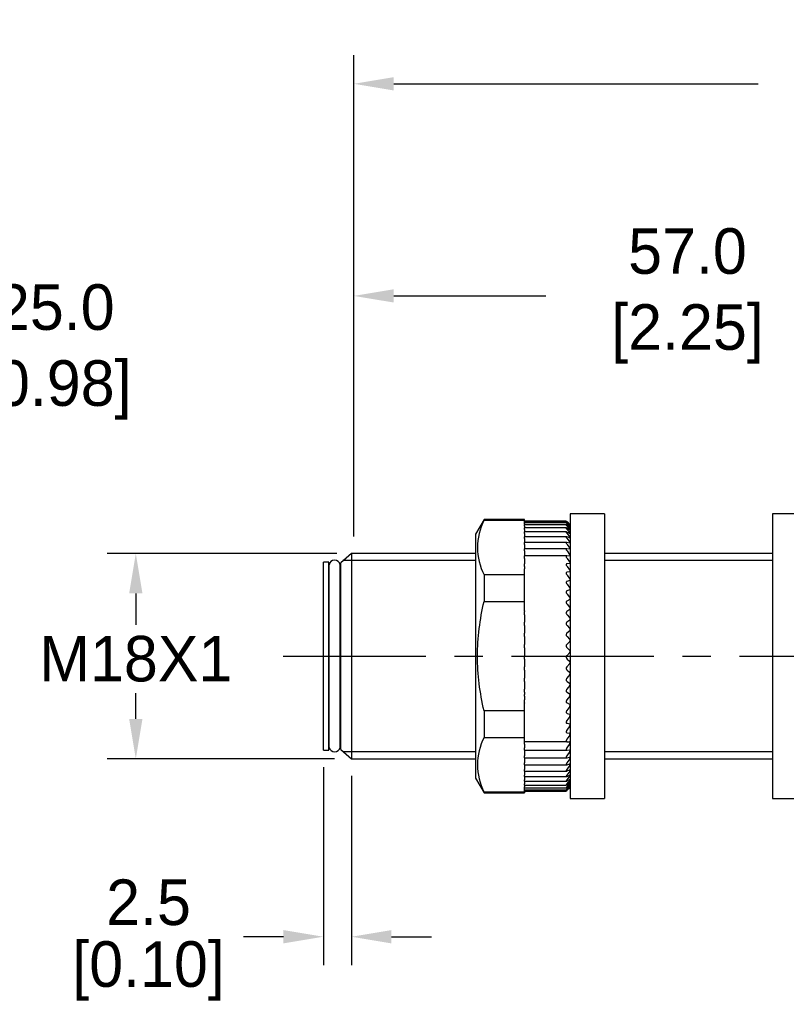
# Model space of a CAD drawing. Header units: inches. Extents: x 0 to 279, y 0 to 216.
# Tile 2 of 4: x 67 to 134, y 83 to 170. Entities that reach past the tile are written whole.
import ezdxf

# ---------------------------------------------------------------- set-up
doc = ezdxf.new("R2010")
doc.units = ezdxf.units.IN
doc.header["$LTSCALE"] = 10
doc.header["$MEASUREMENT"] = 0
doc.linetypes.add('CENTER', pattern=[2, 1.25, -0.25, 0.25, -0.25])
doc.layers.add('center', color=40, linetype='CENTER')
doc.layers.add('DIM', color=140, linetype='Continuous')
doc.dimstyles.get("Standard").update_dxf_attribs({"dimtxt": 4, "dimasz": 3.5, "dimexe": 2.5, "dimexo": 1.5, "dimgap": 1, "dimtad": 0, "dimtih": 1, "dimtoh": 1, "dimdec": 1, "dimzin": 0, "dimdsep": 46, "dimtxsty": 'Standard', "dimcen": 0, "dimadec": 0, "dimazin": 0, "dimtfac": 1, "dimtdec": 1, "dimtofl": 0, "dimtmove": 0, "dimatfit": 3, "dimfxl": 0, "dimtolj": 1, "dimtzin": 0, "dimarcsym": 0})

# ---------------------------------------------------------------- blocks, each defined once
blk = doc.blocks.new('*D5')
at = {"layer": 'Defpoints', "color": 0}
for p in [(46.08, 124.324), (40.152, 100.037)]:
    blk.add_point(p, dxfattribs=at)
at = {"layer": 'DIM', "color": 0, "lineweight": -2}
for p, q in [((49.998, 140.38), (46.91, 127.725)), ((53.498, 140.38), (49.998, 140.38))]:
    blk.add_line(p, q, dxfattribs=at)
at = {"layer": 'DIM', "color": 0}
blk.add_solid([(46.343, 127.863), (47.476, 127.586), (46.08, 124.324)], dxfattribs=at)
at = {"layer": 'DIM', "color": 0, "insert": (66.832, 140.38), "char_height": 4, "attachment_point": 5}
blk.add_mtext('\\A1; ∅25.0\\P [∅0.98]', dxfattribs=at)
blk = doc.blocks.new('*D0')
at = {"layer": 'Defpoints', "color": 0}
for p in [(152.872, 145.298), (95.834, 122.69), (152.872, 121.89)]:
    blk.add_point(p, dxfattribs=at)
at = {"layer": 'DIM', "color": 0, "lineweight": -2}
for p, q in [((95.834, 124.19), (95.834, 147.798)), ((152.872, 123.39), (152.872, 147.798)), ((99.334, 145.298), (112.686, 145.298)), ((149.372, 145.298), (136.02, 145.298))]:
    blk.add_line(p, q, dxfattribs=at)
at = {"layer": 'DIM', "color": 0}
for points in [[(99.334, 145.881), (99.334, 144.715), (95.834, 145.298)], [(149.372, 145.881), (149.372, 144.715), (152.872, 145.298)]]:
    blk.add_solid(points, dxfattribs=at)
at = {"layer": 'DIM', "color": 0, "insert": (124.353, 145.298), "char_height": 4, "attachment_point": 5}
blk.add_mtext('\\A1; 57.0\\P [2.25]', dxfattribs=at)
blk = doc.blocks.new('*D3')
at = {"layer": 'Defpoints', "color": 0}
for p in [(186.082, 163.906), (95.834, 122.69), (186.082, 118.94)]:
    blk.add_point(p, dxfattribs=at)
at = {"layer": 'DIM', "color": 0, "lineweight": -2}
for p, q in [((95.834, 124.19), (95.834, 166.406)), ((186.082, 120.44), (186.082, 166.406)), ((99.334, 163.906), (131.291, 163.906)), ((182.582, 163.906), (150.625, 163.906))]:
    blk.add_line(p, q, dxfattribs=at)
at = {"layer": 'DIM', "color": 0}
for points in [[(99.334, 164.489), (99.334, 163.323), (95.834, 163.906)], [(182.582, 164.489), (182.582, 163.323), (186.082, 163.906)]]:
    blk.add_solid(points, dxfattribs=at)
at = {"layer": 'DIM', "color": 0, "char_height": 4, "attachment_point": 5}
for s, insert in [('\\A1;90.2', (140.958, 166.906)), ('\\A1;[3.55]', (140.958, 160.906))]:
    blk.add_mtext(s, dxfattribs=dict(at, insert=insert))
blk = doc.blocks.new('*D1')
at = {"layer": 'Defpoints', "color": 0}
for p in [(95.834, 122.69), (76.71, 104.69), (95.63, 104.69)]:
    blk.add_point(p, dxfattribs=at)
at = {"layer": 'DIM', "color": 0, "lineweight": -2}
for p, q in [((94.334, 122.69), (74.21, 122.69)), ((76.71, 119.19), (76.71, 116.444)), ((76.71, 108.19), (76.71, 110.444)), ((94.13, 104.69), (74.21, 104.69))]:
    blk.add_line(p, q, dxfattribs=at)
at = {"layer": 'DIM', "color": 0}
for points in [[(76.126, 119.19), (77.293, 119.19), (76.71, 122.69)], [(76.126, 108.19), (77.293, 108.19), (76.71, 104.69)]]:
    blk.add_solid(points, dxfattribs=at)
at = {"layer": 'DIM', "color": 0, "insert": (76.71, 113.444), "char_height": 4, "attachment_point": 5}
blk.add_mtext('\\A1;M18X1', dxfattribs=at)
blk = doc.blocks.new('*D7')
at = {"layer": 'Defpoints', "color": 0}
for p in [(93.16, 105.44), (95.63, 104.69), (93.16, 89.073)]:
    blk.add_point(p, dxfattribs=at)
at = {"layer": 'DIM', "color": 0, "lineweight": -2}
for p, q in [((93.16, 103.94), (93.16, 86.573)), ((95.63, 103.19), (95.63, 86.573)), ((89.66, 89.073), (86.16, 89.073)), ((99.13, 89.073), (102.63, 89.073))]:
    blk.add_line(p, q, dxfattribs=at)
at = {"layer": 'DIM', "color": 0}
for points in [[(89.66, 89.656), (89.66, 88.49), (93.16, 89.073)], [(99.13, 89.656), (99.13, 88.49), (95.63, 89.073)]]:
    blk.add_solid(points, dxfattribs=at)
at = {"layer": 'DIM', "color": 0, "char_height": 4, "attachment_point": 5}
for s, insert in [('\\A1;2.5', (77.826, 92.073)), ('\\A1;[0.10]', (77.826, 86.073))]:
    blk.add_mtext(s, dxfattribs=dict(at, insert=insert))

msp = doc.modelspace()

# ---------------------------------------------------------------- linework, layer by layer
for p, q in [((114.808, 126.19), (114.808, 101.19)), ((117.808, 126.19), (114.808, 126.19)), ((117.808, 126.19), (117.808, 101.19)), ((132.566, 126.19), (132.566, 101.19)), ((135.566, 126.19), (132.566, 126.19)), ((107.254, 125.69), (106.508, 124.398)), ((107.254, 125.69), (107.254, 125.614)), ((110.808, 125.69), (107.254, 125.69)), ((107.254, 125.614), (110.808, 125.614)), ((110.808, 125.614), (110.808, 125.69)), ((110.808, 125.399), (110.808, 125.614)), ((114.458, 125.538), (110.808, 125.538)), ((114.459, 125.509), (110.808, 125.509)), ((110.808, 125.301), (110.808, 125.399)), ((114.46, 125.399), (110.808, 125.399)), ((110.808, 125.301), (110.808, 125.232)), ((114.768, 125.223), (114.513, 125.462)), ((114.768, 125.148), (114.513, 125.362)), ((114.808, 125.19), (114.526, 125.47)), ((114.529, 125.467), (114.755, 125.241)), ((114.529, 125.425), (114.755, 125.184)), ((114.529, 125.301), (114.755, 125.047)), ((106.508, 124.398), (106.508, 102.983)), ((110.808, 125.209), (110.808, 125.232)), ((110.808, 125.096), (110.808, 125.209)), ((114.463, 125.209), (110.808, 125.209)), ((110.808, 125.096), (110.808, 124.939)), ((110.808, 124.81), (110.808, 124.939)), ((114.468, 124.939), (110.808, 124.939)), ((110.808, 124.81), (110.808, 124.591)), ((110.808, 124.447), (110.808, 124.591)), ((114.474, 124.591), (110.808, 124.591)), ((110.808, 124.447), (110.808, 124.169)), ((114.768, 124.992), (114.513, 125.181)), ((114.768, 124.757), (114.513, 124.919)), ((114.768, 124.445), (114.513, 124.578)), ((114.529, 125.096), (114.755, 124.83)), ((114.529, 124.81), (114.755, 124.534)), ((114.529, 124.447), (114.755, 124.163)), ((114.804, 125.189), (114.804, 125.191)), ((114.804, 125.12), (114.804, 125.128)), ((114.804, 124.971), (114.804, 124.984)), ((114.804, 124.742), (114.804, 124.761)), ((114.804, 124.436), (114.804, 124.461)), ((110.808, 124.008), (110.808, 124.169)), ((114.48, 124.169), (110.808, 124.169)), ((110.808, 124.008), (110.808, 123.718)), ((110.808, 123.718), (110.808, 123.674)), ((110.808, 123.497), (110.808, 123.674)), ((114.49, 123.674), (110.808, 123.674)), ((114.768, 124.057), (114.513, 124.161)), ((114.768, 123.597), (114.513, 123.67)), ((114.529, 124.008), (114.755, 123.718)), ((114.804, 124.055), (114.804, 124.085)), ((114.804, 123.601), (114.804, 123.636)), ((95.63, 122.69), (94.691, 121.89)), ((106.508, 122.69), (95.63, 122.69)), ((95.63, 122.69), (95.63, 104.69)), ((110.808, 123.497), (110.808, 123.203)), ((110.808, 123.203), (110.808, 123.111)), ((110.808, 122.917), (110.808, 123.111)), ((114.5, 123.111), (110.808, 123.111)), ((110.808, 122.917), (110.808, 122.621)), ((114.768, 123.067), (114.513, 123.109)), ((114.529, 123.497), (114.755, 123.203)), ((114.529, 122.917), (114.755, 122.621)), ((114.804, 123.077), (114.804, 123.117)), ((132.566, 122.69), (117.808, 122.69)), ((93.16, 105.44), (93.16, 121.94)), ((93.649, 121.94), (93.16, 121.94)), ((93.649, 105.44), (93.649, 121.94)), ((94.691, 105.49), (94.691, 121.89)), ((106.508, 122.077), (94.859, 122.077)), ((110.808, 122.621), (110.808, 122.482)), ((110.808, 122.272), (110.808, 122.482)), ((114.51, 122.482), (110.808, 122.482)), ((110.808, 122.272), (110.808, 121.977)), ((110.808, 121.977), (110.808, 121.813)), ((110.808, 121.813), (110.808, 121.794)), ((114.768, 122.471), (114.513, 122.482)), ((114.768, 121.813), (114.513, 121.794)), ((114.529, 122.272), (114.755, 121.977)), ((114.804, 122.487), (114.804, 122.533)), ((114.804, 121.836), (114.804, 121.886)), ((132.566, 122.077), (117.808, 122.077)), ((93.654, 121.24), (93.649, 121.24)), ((93.654, 121.707), (93.654, 105.673)), ((94.631, 105.673), (94.631, 121.707)), ((94.691, 121.24), (94.631, 121.24)), ((94.631, 121.24), (94.691, 121.24)), ((110.808, 121.567), (110.808, 121.794)), ((110.808, 121.567), (110.808, 121.354)), ((110.808, 120.819), (110.808, 121.354)), ((114.768, 121.099), (114.513, 121.049)), ((114.529, 121.567), (114.755, 121.274)), ((114.804, 121.128), (114.804, 121.182)), ((107.254, 120.819), (107.254, 118.486)), ((110.808, 120.819), (107.254, 120.819)), ((110.808, 118.486), (110.808, 120.819)), ((114.768, 120.333), (114.513, 120.252)), ((114.529, 120.807), (114.755, 120.518)), ((114.804, 120.368), (114.804, 120.425)), ((114.768, 119.52), (114.513, 119.409)), ((114.529, 119.997), (114.755, 119.715)), ((114.804, 119.56), (114.804, 119.621)), ((107.254, 118.486), (110.808, 118.486)), ((110.808, 117.671), (110.808, 118.486)), ((114.768, 118.666), (114.513, 118.526)), ((114.529, 119.142), (114.755, 118.869)), ((114.804, 118.712), (114.804, 118.775)), ((110.808, 117.671), (110.808, 117.609)), ((110.808, 117.325), (110.808, 117.609)), ((114.768, 117.777), (114.513, 117.609)), ((114.529, 118.25), (114.755, 117.986)), ((114.804, 117.828), (114.804, 117.894)), ((110.808, 117.325), (110.808, 117.074)), ((110.808, 117.074), (110.808, 116.86)), ((110.808, 116.86), (110.808, 116.664)), ((110.808, 116.375), (110.808, 116.664)), ((114.768, 116.86), (114.513, 116.664)), ((114.529, 117.325), (114.755, 117.074)), ((114.804, 116.915), (114.804, 116.983)), ((110.808, 116.375), (110.808, 116.138)), ((110.808, 116.138), (110.808, 115.92)), ((110.808, 115.92), (110.808, 115.699)), ((114.768, 115.92), (114.513, 115.699)), ((114.529, 116.375), (114.755, 116.138)), ((114.804, 115.98), (114.804, 116.049)), ((110.808, 115.406), (110.808, 115.699)), ((110.808, 115.406), (110.808, 115.185)), ((110.808, 115.185), (110.808, 114.965)), ((110.808, 114.965), (110.808, 114.72)), ((114.768, 114.965), (114.513, 114.72)), ((114.529, 115.406), (114.755, 115.185)), ((114.804, 115.029), (114.804, 115.098)), ((110.808, 114.425), (110.808, 114.72)), ((110.808, 114.425), (110.808, 114.221)), ((110.808, 114.221), (110.808, 114.001)), ((114.529, 114.425), (114.755, 114.221)), ((114.804, 114.068), (114.804, 114.138)), ((110.808, 114.001), (110.808, 113.733)), ((110.808, 113.439), (110.808, 113.733)), ((110.808, 113.439), (110.808, 113.253)), ((110.808, 113.253), (110.808, 113.034)), ((114.768, 114.001), (114.513, 113.733)), ((114.529, 113.439), (114.755, 113.253)), ((114.804, 113.104), (114.804, 113.175)), ((110.808, 113.034), (110.808, 112.746)), ((110.808, 112.455), (110.808, 112.746)), ((110.808, 112.455), (110.808, 112.289)), ((114.768, 113.034), (114.513, 112.746)), ((114.529, 112.455), (114.755, 112.289)), ((110.808, 112.289), (110.808, 112.073)), ((110.808, 112.073), (110.808, 111.766)), ((110.808, 111.479), (110.808, 111.766)), ((110.808, 111.479), (110.808, 111.334)), ((114.768, 112.073), (114.513, 111.766)), ((114.529, 111.479), (114.755, 111.334)), ((114.804, 112.145), (114.804, 112.215)), ((110.808, 111.334), (110.808, 111.122)), ((110.808, 111.122), (110.808, 110.799)), ((110.808, 110.519), (110.808, 110.799)), ((114.768, 111.122), (114.513, 110.799)), ((114.804, 111.197), (114.804, 111.265)), ((110.808, 110.519), (110.808, 110.396)), ((110.808, 110.396), (110.808, 110.327)), ((110.808, 110.182), (110.808, 110.327)), ((110.808, 110.182), (110.808, 109.853)), ((110.808, 109.581), (110.808, 109.853)), ((114.768, 110.19), (114.513, 109.853)), ((114.529, 110.519), (114.755, 110.396)), ((114.804, 110.266), (114.804, 110.333)), ((107.254, 108.894), (107.254, 106.562)), ((110.808, 108.894), (107.254, 108.894)), ((110.808, 109.581), (110.808, 109.568)), ((110.808, 108.894), (110.808, 109.568)), ((110.808, 106.562), (110.808, 108.894)), ((114.768, 109.282), (114.513, 108.933)), ((114.529, 109.581), (114.755, 109.481)), ((114.804, 109.359), (114.804, 109.424)), ((114.768, 108.405), (114.513, 108.047)), ((114.529, 108.672), (114.755, 108.595)), ((114.804, 108.482), (114.804, 108.545)), ((114.768, 107.565), (114.513, 107.2)), ((114.529, 107.798), (114.755, 107.746)), ((114.804, 107.642), (114.804, 107.702)), ((107.254, 106.562), (110.808, 106.562)), ((110.808, 106.337), (110.808, 106.562)), ((110.808, 106.18), (110.808, 106.337)), ((114.768, 106.768), (114.513, 106.399)), ((114.529, 106.966), (114.755, 106.938)), ((114.804, 106.844), (114.804, 106.901)), ((93.16, 105.44), (93.649, 105.44)), ((93.649, 106.14), (93.654, 106.14)), ((94.631, 106.14), (94.691, 106.14)), ((94.691, 105.49), (95.63, 104.69)), ((110.808, 106.18), (110.808, 106.179)), ((114.529, 106.18), (110.808, 106.18)), ((110.808, 105.967), (110.808, 106.179)), ((110.808, 105.967), (110.808, 105.649)), ((110.808, 105.447), (110.808, 105.649)), ((110.808, 105.447), (110.808, 105.325)), ((110.808, 105.447), (114.52, 105.447)), ((114.768, 106.02), (114.513, 105.649)), ((114.529, 106.18), (114.755, 106.177)), ((114.529, 105.447), (114.755, 105.469)), ((114.804, 106.095), (114.804, 106.148)), ((114.804, 105.398), (114.804, 105.447)), ((106.508, 105.304), (94.859, 105.304)), ((95.63, 104.69), (106.508, 104.69)), ((110.808, 105.325), (110.808, 104.955)), ((110.808, 104.77), (110.808, 104.955)), ((110.808, 104.77), (110.808, 104.689)), ((110.808, 104.77), (114.509, 104.77)), ((110.808, 104.689), (110.808, 104.323)), ((114.768, 105.325), (114.513, 104.955)), ((114.768, 104.689), (114.513, 104.323)), ((114.529, 104.772), (114.755, 104.819)), ((114.804, 104.76), (114.804, 104.805)), ((132.566, 105.304), (117.808, 105.304)), ((117.808, 104.69), (132.566, 104.69)), ((110.808, 104.154), (110.808, 104.323)), ((110.808, 104.154), (110.808, 104.117)), ((110.808, 104.154), (114.498, 104.154)), ((110.808, 104.117), (110.808, 103.756)), ((110.808, 103.604), (110.808, 103.756)), ((114.768, 104.117), (114.513, 103.756)), ((114.529, 104.16), (114.755, 104.231)), ((114.529, 103.615), (114.755, 103.709)), ((114.804, 104.185), (114.804, 104.224)), ((114.804, 103.676), (114.804, 103.71)), ((106.508, 102.983), (107.254, 101.69)), ((110.808, 103.604), (110.808, 103.26)), ((110.808, 103.604), (114.487, 103.604)), ((110.808, 103.123), (110.808, 103.26)), ((110.808, 103.123), (110.808, 102.836)), ((110.808, 103.123), (114.479, 103.123)), ((110.808, 102.715), (110.808, 102.836)), ((114.768, 103.611), (114.513, 103.26)), ((114.768, 103.176), (114.513, 102.836)), ((114.768, 102.815), (114.513, 102.488)), ((114.529, 103.14), (114.755, 103.257)), ((114.529, 102.739), (114.755, 102.879)), ((114.804, 103.237), (114.804, 103.267)), ((114.804, 102.872), (114.804, 102.896)), ((110.808, 102.715), (110.808, 102.488)), ((110.808, 102.715), (114.473, 102.715)), ((110.808, 102.383), (110.808, 102.488)), ((110.808, 102.383), (110.808, 102.219)), ((110.808, 102.383), (114.466, 102.383)), ((110.808, 102.128), (110.808, 102.219)), ((110.808, 101.766), (110.808, 102.128)), ((110.808, 102.128), (114.463, 102.128)), ((110.808, 101.953), (114.46, 101.953)), ((114.768, 102.53), (114.513, 102.219)), ((114.768, 102.324), (114.513, 102.03)), ((114.768, 102.197), (114.513, 101.924)), ((114.768, 102.15), (114.513, 101.899)), ((114.529, 102.415), (114.755, 102.576)), ((114.529, 102.17), (114.755, 102.351)), ((114.529, 102.006), (114.755, 102.206)), ((114.529, 101.924), (114.755, 102.141)), ((114.704, 102.087), (114.808, 102.19)), ((114.804, 102.582), (114.804, 102.601)), ((114.804, 102.371), (114.804, 102.384)), ((114.804, 102.239), (114.804, 102.246)), ((114.804, 102.187), (114.804, 102.188)), ((107.254, 101.766), (107.254, 101.69)), ((110.808, 101.766), (107.254, 101.766)), ((107.254, 101.69), (110.808, 101.69)), ((110.808, 101.859), (114.457, 101.859)), ((110.808, 101.847), (114.458, 101.847)), ((110.808, 101.766), (110.808, 101.69)), ((114.808, 101.19), (117.808, 101.19)), ((132.566, 101.19), (135.566, 101.19))]:
    msp.add_line(p, q)
for centre, radius, start, end in [((111.945, 123.216), 5.268, 152.92501, 207.07499), ((113.167, 123.643), 2.253, 43.39511, 45.17634), ((114.288, 124.732), 0.65, 37.51643, 44.1141), ((114.427, 124.741), 0.449, 32.86057, 43.03261), ((114.476, 124.579), 0.375, 29.14561, 42.01014), ((114.499, 124.311), 0.34, 26.15454, 41.09742), ((115.762, 126.257), 1.434, 226.11598, 228.08899), ((114.958, 125.359), 0.284, 227.96888, 237.16419), ((114.512, 123.956), 0.319, 23.72433, 40.32475), ((114.519, 123.523), 0.306, 21.73324, 39.70941), ((114.525, 123.016), 0.297, 20.09017, 39.26121), ((94.143, 121.608), 0.498, 11.46542, 168.95768), ((114.531, 122.44), 0.288, 18.72657, 38.98628), ((114.537, 121.801), 0.28, 17.59042, 38.88957), ((114.768, 121.854), 0.0404, 270.39248, 334.44932), ((114.545, 121.104), 0.271, 16.64201, 38.97658), ((114.761, 121.145), 0.0466, 278.90739, 338.62709), ((114.553, 120.354), 0.261, 15.85085, 39.25451), ((114.752, 120.385), 0.0546, 286.58176, 341.40083), ((114.563, 119.555), 0.249, 15.19348, 39.73319), ((114.742, 119.579), 0.0644, 293.28808, 343.23903), ((114.575, 118.715), 0.237, 14.65193, 40.42587), ((114.731, 118.732), 0.0757, 299.03837, 344.46719), ((114.587, 117.839), 0.224, 14.2127, 41.35004), ((114.719, 117.851), 0.0884, 303.91454, 345.29572), ((114.601, 116.933), 0.209, 13.86607, 42.52828), ((114.705, 116.94), 0.102, 308.0237, 345.85542), ((114.616, 116.003), 0.194, 13.60582, 43.98925), ((114.69, 116.008), 0.117, 311.47383, 346.22606), ((114.631, 115.057), 0.178, 13.42933, 45.76884), ((114.675, 115.06), 0.133, 314.36269, 346.45579), ((114.659, 114.58), 0.202, 136.13742, 230.09318), ((114.647, 114.101), 0.162, 13.33808, 47.91145), ((114.66, 114.102), 0.148, 316.77396, 346.57336), ((114.657, 113.594), 0.201, 135.91699, 230.32453), ((114.663, 113.141), 0.145, 13.33885, 50.47132), ((114.653, 112.608), 0.197, 135.34613, 230.95051), ((114.644, 113.142), 0.164, 318.77702, 346.59546), ((114.678, 112.185), 0.129, 13.44615, 53.51352), ((114.63, 112.187), 0.179, 320.42833, 346.53097), ((114.693, 111.238), 0.114, 13.68578, 57.11457), ((114.615, 111.242), 0.194, 321.77318, 346.38341), ((114.707, 110.308), 0.0997, 14.10134, 61.36106), ((114.602, 110.315), 0.208, 322.84741, 346.15232), ((114.72, 109.402), 0.0864, 14.76413, 66.34497), ((114.59, 109.413), 0.221, 323.67902, 345.83386), ((114.732, 108.525), 0.0746, 15.78835, 72.15259), ((114.579, 108.54), 0.232, 324.28937, 345.42106), ((114.743, 107.683), 0.0643, 17.35175, 78.84295), ((114.57, 107.705), 0.242, 324.69427, 344.9036), ((111.945, 104.164), 5.268, 152.92501, 207.07499), ((114.752, 106.882), 0.0557, 19.71949, 86.41093), ((114.563, 106.912), 0.251, 324.90473, 344.26733), ((94.143, 105.802), 0.504, 194.39972, 345.17719), ((114.759, 106.128), 0.0488, 23.26113, 94.73243), ((114.557, 106.168), 0.258, 324.92762, 343.4935), ((114.552, 105.477), 0.264, 324.76622, 342.55746), ((114.549, 104.846), 0.269, 324.42066, 341.42696), ((114.547, 104.278), 0.274, 323.88844, 340.0596), ((114.544, 103.779), 0.28, 323.16518, 338.39935), ((114.54, 103.353), 0.288, 322.24566, 336.3715), ((114.532, 103.005), 0.303, 321.12568, 333.87566), ((114.878, 102.219), 0.181, 114.26702, 132.929), ((115.039, 101.907), 0.412, 124.72791, 133.50206), ((116.95, 99.894), 3.141, 133.09943, 134.33363), ((114.514, 102.745), 0.332, 319.80502, 330.7761), ((114.471, 102.588), 0.397, 318.29224, 326.88881), ((114.336, 102.605), 0.594, 316.61141, 321.96626), ((112.396, 104.538), 3.366, 314.80926, 315.68416)]:
    msp.add_arc(centre, radius, start, end)
for points, knots in [([(114.513, 125.462), (114.496, 125.478), (114.481, 125.492), (114.46, 125.509), (114.455, 125.512), (114.459, 125.503), (114.468, 125.492), (114.494, 125.463), (114.511, 125.445), (114.529, 125.425)], [0, 0, 0, 0, 0.25, 0.25, 0.5, 0.5, 0.75, 0.75, 1, 1, 1, 1]), ([(114.513, 125.362), (114.496, 125.377), (114.481, 125.388), (114.46, 125.401), (114.455, 125.401), (114.459, 125.388), (114.468, 125.375), (114.494, 125.341), (114.511, 125.322), (114.529, 125.301)], [0, 0, 0, 0, 0.25, 0.25, 0.5, 0.5, 0.75, 0.75, 1, 1, 1, 1]), ([(114.457, 125.538), (114.457, 125.538), (114.457, 125.538), (114.459, 125.536), (114.468, 125.527), (114.494, 125.502), (114.511, 125.485), (114.529, 125.467)], [0.4700621, 0.4700621, 0.4700621, 0.4700621, 0.5, 0.5, 0.75, 0.75, 1, 1, 1, 1]), ([(114.513, 125.181), (114.496, 125.194), (114.481, 125.203), (114.46, 125.211), (114.455, 125.209), (114.459, 125.19), (114.468, 125.175), (114.494, 125.138), (114.511, 125.117), (114.529, 125.096)], [0, 0, 0, 0, 0.25, 0.25, 0.5, 0.5, 0.75, 0.75, 1, 1, 1, 1]), ([(114.513, 124.919), (114.496, 124.93), (114.481, 124.937), (114.46, 124.94), (114.455, 124.935), (114.459, 124.912), (114.468, 124.895), (114.494, 124.855), (114.511, 124.833), (114.529, 124.81)], [0, 0, 0, 0, 0.25, 0.25, 0.5, 0.5, 0.75, 0.75, 1, 1, 1, 1]), ([(114.513, 124.578), (114.496, 124.587), (114.481, 124.592), (114.46, 124.59), (114.455, 124.583), (114.459, 124.555), (114.468, 124.536), (114.494, 124.493), (114.511, 124.47), (114.529, 124.447)], [0, 0, 0, 0, 0.25, 0.25, 0.5, 0.5, 0.75, 0.75, 1, 1, 1, 1]), ([(114.804, 124.971), (114.8, 124.971), (114.794, 124.974), (114.787, 124.979), (114.781, 124.982), (114.775, 124.987), (114.768, 124.992)], [0, 0, 0, 0, 0.565382, 0.565382, 0.565382, 1, 1, 1, 1]), ([(114.804, 124.742), (114.8, 124.741), (114.794, 124.743), (114.787, 124.746), (114.781, 124.749), (114.775, 124.753), (114.768, 124.757)], [0, 0, 0, 0, 0.565364, 0.565364, 0.565364, 1, 1, 1, 1]), ([(114.804, 124.436), (114.8, 124.434), (114.794, 124.434), (114.787, 124.437), (114.781, 124.438), (114.775, 124.441), (114.768, 124.445)], [0, 0, 0, 0, 0.56535, 0.56535, 0.56535, 1, 1, 1, 1]), ([(114.513, 124.161), (114.496, 124.168), (114.481, 124.17), (114.46, 124.164), (114.455, 124.154), (114.459, 124.122), (114.468, 124.101), (114.494, 124.055), (114.511, 124.032), (114.529, 124.008)], [0, 0, 0, 0, 0.25, 0.25, 0.5, 0.5, 0.75, 0.75, 1, 1, 1, 1]), ([(114.513, 123.67), (114.496, 123.675), (114.481, 123.675), (114.46, 123.664), (114.455, 123.652), (114.459, 123.616), (114.468, 123.593), (114.494, 123.545), (114.511, 123.521), (114.529, 123.497)], [0, 0, 0, 0, 0.25, 0.25, 0.5, 0.5, 0.75, 0.75, 1, 1, 1, 1]), ([(114.804, 124.055), (114.8, 124.051), (114.794, 124.05), (114.787, 124.051), (114.781, 124.052), (114.775, 124.054), (114.768, 124.057)], [0, 0, 0, 0, 0.56534, 0.56534, 0.56534, 1, 1, 1, 1]), ([(114.804, 123.601), (114.8, 123.596), (114.794, 123.594), (114.787, 123.594), (114.781, 123.593), (114.775, 123.595), (114.768, 123.597)], [0, 0, 0, 0, 0.565333, 0.565333, 0.565333, 1, 1, 1, 1]), ([(114.513, 123.109), (114.496, 123.112), (114.481, 123.11), (114.46, 123.095), (114.455, 123.08), (114.459, 123.04), (114.468, 123.016), (114.494, 122.966), (114.511, 122.941), (114.529, 122.917)], [0, 0, 0, 0, 0.25, 0.25, 0.5, 0.5, 0.75, 0.75, 1, 1, 1, 1]), ([(114.804, 123.077), (114.8, 123.071), (114.794, 123.068), (114.787, 123.066), (114.781, 123.065), (114.775, 123.065), (114.768, 123.067)], [0, 0, 0, 0, 0.565328, 0.565328, 0.565328, 1, 1, 1, 1]), ([(114.513, 122.482), (114.496, 122.483), (114.481, 122.479), (114.46, 122.459), (114.455, 122.443), (114.459, 122.399), (114.468, 122.373), (114.494, 122.321), (114.511, 122.296), (114.529, 122.272)], [0, 0, 0, 0, 0.25, 0.25, 0.5, 0.5, 0.75, 0.75, 1, 1, 1, 1]), ([(114.804, 122.487), (114.8, 122.48), (114.794, 122.476), (114.787, 122.473), (114.781, 122.471), (114.775, 122.47), (114.768, 122.471)], [0, 0, 0, 0, 0.565326, 0.565326, 0.565326, 1, 1, 1, 1]), ([(114.513, 121.794), (114.496, 121.793), (114.481, 121.787), (114.46, 121.762), (114.455, 121.743), (114.459, 121.696), (114.468, 121.669), (114.494, 121.616), (114.511, 121.591), (114.529, 121.567)], [0, 0, 0, 0, 0.25, 0.25, 0.5, 0.5, 0.75, 0.75, 1, 1, 1, 1]), ([(114.513, 121.049), (114.496, 121.045), (114.481, 121.037), (114.46, 121.008), (114.455, 120.988), (114.459, 120.937), (114.468, 120.909), (114.494, 120.856), (114.511, 120.83), (114.529, 120.807)], [0, 0, 0, 0, 0.25, 0.25, 0.5, 0.5, 0.75, 0.75, 1, 1, 1, 1]), ([(114.513, 120.252), (114.496, 120.246), (114.481, 120.236), (114.46, 120.203), (114.455, 120.181), (114.459, 120.128), (114.468, 120.099), (114.494, 120.045), (114.511, 120.02), (114.529, 119.997)], [0, 0, 0, 0, 0.25, 0.25, 0.5, 0.5, 0.75, 0.75, 1, 1, 1, 1]), ([(114.513, 119.409), (114.496, 119.401), (114.481, 119.389), (114.46, 119.353), (114.455, 119.328), (114.459, 119.273), (114.468, 119.244), (114.494, 119.189), (114.511, 119.165), (114.529, 119.142)], [0, 0, 0, 0, 0.25, 0.25, 0.5, 0.5, 0.75, 0.75, 1, 1, 1, 1]), ([(107.254, 108.894), (106.889, 110.477), (106.677, 112.074), (106.677, 115.296), (106.894, 116.922), (107.254, 118.486)], [0, 0, 0, 0, 0.5, 0.5, 1, 1, 1, 1]), ([(114.513, 118.526), (114.496, 118.516), (114.481, 118.502), (114.46, 118.462), (114.455, 118.436), (114.459, 118.379), (114.468, 118.35), (114.494, 118.295), (114.511, 118.271), (114.529, 118.25)], [0, 0, 0, 0, 0.25, 0.25, 0.5, 0.5, 0.75, 0.75, 1, 1, 1, 1]), ([(114.513, 117.609), (114.496, 117.598), (114.481, 117.581), (114.46, 117.538), (114.455, 117.511), (114.459, 117.453), (114.468, 117.423), (114.494, 117.369), (114.511, 117.346), (114.529, 117.325)], [0, 0, 0, 0, 0.25, 0.25, 0.5, 0.5, 0.75, 0.75, 1, 1, 1, 1]), ([(114.513, 116.664), (114.496, 116.651), (114.481, 116.633), (114.46, 116.587), (114.455, 116.559), (114.459, 116.499), (114.468, 116.47), (114.494, 116.417), (114.511, 116.394), (114.529, 116.375)], [0, 0, 0, 0, 0.25, 0.25, 0.5, 0.5, 0.75, 0.75, 1, 1, 1, 1]), ([(114.513, 115.699), (114.496, 115.684), (114.481, 115.665), (114.46, 115.616), (114.455, 115.587), (114.459, 115.527), (114.468, 115.497), (114.494, 115.446), (114.511, 115.424), (114.529, 115.406)], [0, 0, 0, 0, 0.25, 0.25, 0.5, 0.5, 0.75, 0.75, 1, 1, 1, 1]), ([(114.513, 111.766), (114.496, 111.745), (114.481, 111.721), (114.46, 111.665), (114.455, 111.635), (114.459, 111.576), (114.468, 111.549), (114.494, 111.507), (114.511, 111.491), (114.529, 111.479)], [0, 0, 0, 0, 0.25, 0.25, 0.5, 0.5, 0.75, 0.75, 1, 1, 1, 1]), ([(114.513, 110.799), (114.496, 110.777), (114.481, 110.752), (114.46, 110.696), (114.455, 110.665), (114.459, 110.608), (114.468, 110.583), (114.494, 110.543), (114.511, 110.529), (114.529, 110.519)], [0, 0, 0, 0, 0.25, 0.25, 0.5, 0.5, 0.75, 0.75, 1, 1, 1, 1]), ([(114.513, 109.853), (114.496, 109.83), (114.481, 109.804), (114.46, 109.748), (114.455, 109.717), (114.459, 109.662), (114.468, 109.638), (114.494, 109.602), (114.511, 109.589), (114.529, 109.581)], [0, 0, 0, 0, 0.25, 0.25, 0.5, 0.5, 0.75, 0.75, 1, 1, 1, 1]), ([(114.513, 108.933), (114.496, 108.909), (114.481, 108.883), (114.46, 108.827), (114.455, 108.797), (114.459, 108.744), (114.468, 108.721), (114.494, 108.689), (114.511, 108.678), (114.529, 108.672)], [0, 0, 0, 0, 0.25, 0.25, 0.5, 0.5, 0.75, 0.75, 1, 1, 1, 1]), ([(114.513, 108.047), (114.496, 108.023), (114.481, 107.996), (114.46, 107.94), (114.455, 107.911), (114.459, 107.86), (114.468, 107.84), (114.494, 107.811), (114.511, 107.802), (114.529, 107.798)], [0, 0, 0, 0, 0.25, 0.25, 0.5, 0.5, 0.75, 0.75, 1, 1, 1, 1]), ([(114.513, 107.2), (114.496, 107.176), (114.481, 107.149), (114.46, 107.094), (114.455, 107.066), (114.459, 107.018), (114.468, 106.999), (114.494, 106.974), (114.511, 106.968), (114.529, 106.966)], [0, 0, 0, 0, 0.25, 0.25, 0.5, 0.5, 0.75, 0.75, 1, 1, 1, 1]), ([(114.513, 106.399), (114.496, 106.374), (114.481, 106.347), (114.46, 106.294), (114.455, 106.267), (114.459, 106.222), (114.468, 106.206), (114.494, 106.185), (114.511, 106.18), (114.529, 106.18)], [0, 0, 0, 0, 0.25, 0.25, 0.5, 0.5, 0.75, 0.75, 1, 1, 1, 1]), ([(114.513, 105.649), (114.496, 105.624), (114.481, 105.598), (114.46, 105.545), (114.455, 105.52), (114.459, 105.479), (114.468, 105.464), (114.494, 105.448), (114.511, 105.446), (114.529, 105.447)], [0, 0, 0, 0, 0.25, 0.25, 0.5, 0.5, 0.75, 0.75, 1, 1, 1, 1]), ([(114.513, 104.955), (114.496, 104.931), (114.481, 104.905), (114.46, 104.854), (114.455, 104.83), (114.459, 104.793), (114.468, 104.781), (114.494, 104.769), (114.511, 104.769), (114.529, 104.772)], [0, 0, 0, 0, 0.25, 0.25, 0.5, 0.5, 0.75, 0.75, 1, 1, 1, 1]), ([(114.513, 104.323), (114.496, 104.298), (114.481, 104.273), (114.46, 104.225), (114.455, 104.203), (114.459, 104.17), (114.468, 104.16), (114.494, 104.152), (114.511, 104.154), (114.529, 104.16)], [0, 0, 0, 0, 0.25, 0.25, 0.5, 0.5, 0.75, 0.75, 1, 1, 1, 1]), ([(114.513, 103.756), (114.496, 103.732), (114.481, 103.708), (114.46, 103.662), (114.455, 103.642), (114.459, 103.613), (114.468, 103.606), (114.494, 103.603), (114.511, 103.607), (114.529, 103.615)], [0, 0, 0, 0, 0.25, 0.25, 0.5, 0.5, 0.75, 0.75, 1, 1, 1, 1]), ([(114.513, 103.26), (114.496, 103.236), (114.481, 103.212), (114.46, 103.17), (114.455, 103.152), (114.459, 103.128), (114.468, 103.123), (114.494, 103.124), (114.511, 103.13), (114.529, 103.14)], [0, 0, 0, 0, 0.25, 0.25, 0.5, 0.5, 0.75, 0.75, 1, 1, 1, 1]), ([(114.513, 102.836), (114.496, 102.813), (114.481, 102.79), (114.46, 102.751), (114.455, 102.735), (114.459, 102.716), (114.468, 102.713), (114.494, 102.719), (114.511, 102.728), (114.529, 102.739)], [0, 0, 0, 0, 0.25, 0.25, 0.5, 0.5, 0.75, 0.75, 1, 1, 1, 1]), ([(114.513, 102.488), (114.496, 102.466), (114.481, 102.445), (114.46, 102.41), (114.455, 102.395), (114.459, 102.381), (114.468, 102.381), (114.494, 102.392), (114.511, 102.402), (114.529, 102.415)], [0, 0, 0, 0, 0.25, 0.25, 0.5, 0.5, 0.75, 0.75, 1, 1, 1, 1]), ([(114.513, 102.219), (114.496, 102.198), (114.481, 102.179), (114.46, 102.147), (114.455, 102.135), (114.459, 102.126), (114.468, 102.128), (114.494, 102.143), (114.511, 102.155), (114.529, 102.17)], [0, 0, 0, 0, 0.25, 0.25, 0.5, 0.5, 0.75, 0.75, 1, 1, 1, 1]), ([(114.513, 102.03), (114.496, 102.011), (114.481, 101.993), (114.46, 101.965), (114.455, 101.956), (114.459, 101.951), (114.468, 101.956), (114.494, 101.976), (114.511, 101.99), (114.529, 102.006)], [0, 0, 0, 0, 0.25, 0.25, 0.5, 0.5, 0.75, 0.75, 1, 1, 1, 1]), ([(114.513, 101.924), (114.496, 101.905), (114.481, 101.889), (114.46, 101.865), (114.455, 101.859), (114.459, 101.859), (114.468, 101.867), (114.494, 101.89), (114.511, 101.906), (114.529, 101.924)], [0, 0, 0, 0, 0.25, 0.25, 0.5, 0.5, 0.75, 0.75, 1, 1, 1, 1]), ([(114.513, 101.899), (114.496, 101.883), (114.481, 101.868), (114.462, 101.851), (114.458, 101.847), (114.457, 101.847)], [0, 0, 0, 0, 0.25, 0.25, 0.4467295, 0.4467295, 0.4467295, 0.4467295])]:
    msp.add_open_spline(points, degree=3, knots=knots)
for points in [[(114.755, 105.469), (114.777, 105.471), (114.796, 105.466), (114.804, 105.447)], [(114.755, 104.819), (114.777, 104.823), (114.796, 104.82), (114.804, 104.805)], [(114.755, 104.231), (114.777, 104.237), (114.796, 104.237), (114.804, 104.224)], [(114.755, 103.709), (114.777, 103.718), (114.796, 103.721), (114.804, 103.71)], [(114.755, 103.257), (114.777, 103.269), (114.796, 103.274), (114.804, 103.267)], [(114.755, 102.879), (114.777, 102.892), (114.796, 102.9), (114.804, 102.896)], [(114.755, 102.576), (114.777, 102.592), (114.796, 102.602), (114.804, 102.601)]]:
    msp.add_open_spline(points, degree=3)
at = {"layer": 'center'}
msp.add_line((89.648, 113.69), (187.648, 113.69), dxfattribs=at)

# ---------------------------------------------------------------- dimensions: what is measured, and where the dimension line sits
at = {"layer": 'DIM'}
dim = msp.add_linear_dim(base=(186.082, 163.906), p1=(95.834, 122.69), p2=(186.082, 118.94), angle=180, dimstyle='Standard', override={"dimpost": '\\X'}, dxfattribs=at)
dim.commit()
dim.dimension.update_dxf_attribs({"geometry": '*D3', "text_midpoint": (140.958, 163.906)})
for base, p2, angle, text, picture, middle in [((152.872, 145.298), (152.872, 121.89), 180, ' <>', '*D0', (124.353, 145.298)), ((76.71, 104.69), (95.63, 104.69), 90, 'M18X1', '*D1', (76.71, 113.444))]:
    dim = msp.add_linear_dim(base=base, p1=(95.834, 122.69), p2=p2, angle=angle, text=text, dimstyle='Standard', override={"dimpost": '\\X'}, dxfattribs=at)
    dim.commit()
    dim.dimension.update_dxf_attribs({"geometry": picture, "text_midpoint": middle, "dimtype": 160})
dim = msp.add_diameter_dim_2p(p1=(40.152, 100.037), p2=(46.08, 124.324), text=' <>', dimstyle='Standard', override={"dimpost": '\\X'}, dxfattribs=at)
dim.commit()
dim.dimension.update_dxf_attribs({"geometry": '*D5', "text_midpoint": (66.832, 140.38), "dimtype": 163})
dim = msp.add_linear_dim(base=(93.16, 89.073), p1=(95.63, 104.69), p2=(93.16, 105.44), dimstyle='Standard', override={"dimpost": '\\X'}, dxfattribs=at)
dim.commit()
dim.dimension.update_dxf_attribs({"geometry": '*D7', "text_midpoint": (77.826, 89.073)})

doc.saveas('drawing.dxf')
